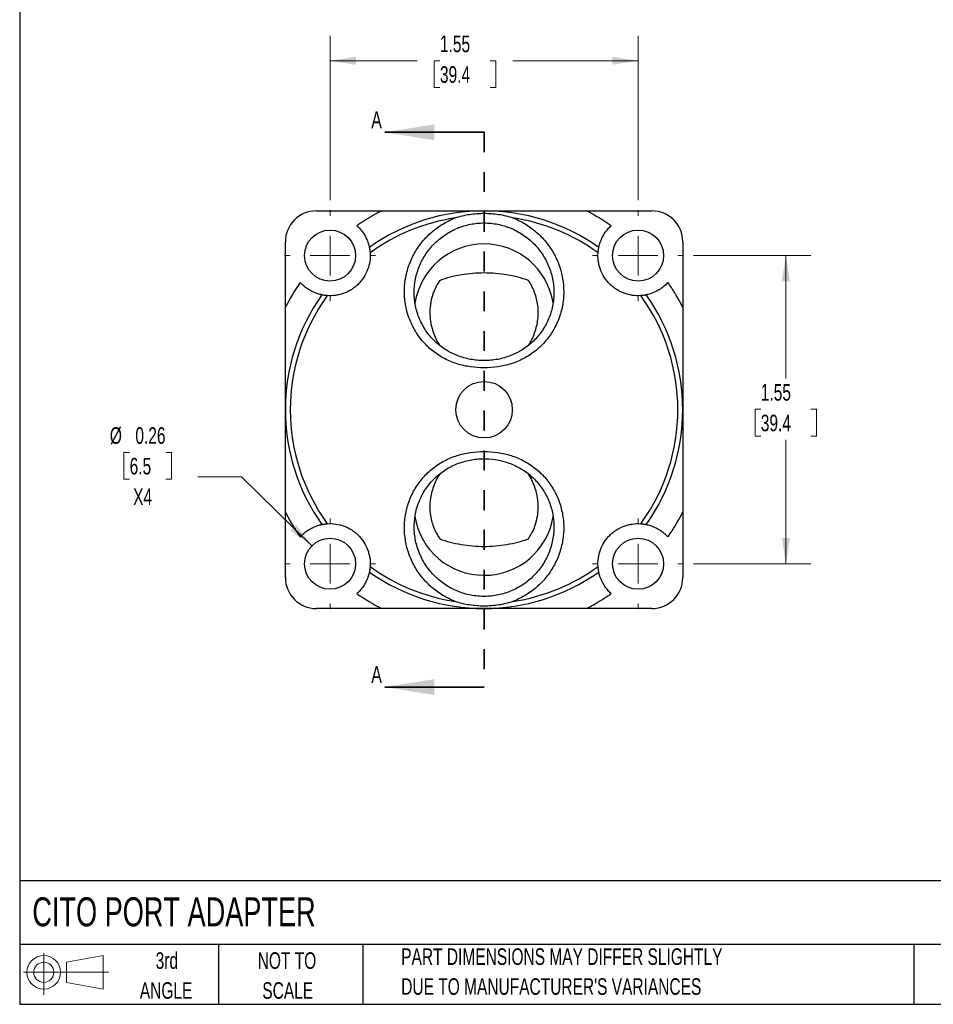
# Model space of a CAD drawing. Header units: inches. Extents: x 0.2 to 10.8, y 0.2 to 8.2.
# Tile 1 of 4: x 0.2 to 4.8, y 0.2 to 5.2. Entities that reach past the tile are written whole.
import ezdxf

# ---------------------------------------------------------------- set-up
doc = ezdxf.new("R2010")
doc.units = ezdxf.units.IN
doc.header["$MEASUREMENT"] = 0
doc.linetypes.add('HIDDEN', pattern=[0.075, 0.05, -0.025])
doc.layers.add('TEXT', color=140, linetype='Continuous', lineweight=25)
doc.styles.add('SLDTEXTSTYLE0', font='TXT', dxfattribs={"width": 0.7})
doc.dimstyles.new('SLDDIMSTYLE0', dxfattribs={"dimtxt": 0.084961, "dimasz": 0.13, "dimexe": 0, "dimexo": 0.0625, "dimgap": 0.02124, "dimtad": 0, "dimtih": 1, "dimtoh": 1, "dimrnd": 1e-09, "dimzin": 12, "dimdsep": 46, "dimtxsty": 'SLDTEXTSTYLE0', "dimsah": 1, "dimcen": 0.09, "dimadec": 0, "dimazin": 3, "dimtfac": 1, "dimtofl": 0, "dimtmove": 0, "dimatfit": 3, "dimfxl": 0, "dimfrac": 2, "dimtolj": 1, "dimtzin": 12, "dimarcsym": 0})
doc.dimstyles.new('SLDDIMSTYLE1', dxfattribs={"dimtxt": 0.084961, "dimasz": 0.13, "dimexe": 0, "dimexo": 0.0625, "dimgap": 0.02124, "dimtad": 0, "dimtih": 1, "dimtoh": 1, "dimrnd": 1e-09, "dimdsep": 46, "dimtxsty": 'SLDTEXTSTYLE0', "dimsah": 1, "dimcen": 0, "dimadec": 0, "dimazin": 2, "dimtfac": 1, "dimtofl": 0, "dimtmove": 0, "dimatfit": 3, "dimfxl": 0, "dimfrac": 2, "dimtolj": 1, "dimtzin": 12, "dimarcsym": 0})

# ---------------------------------------------------------------- blocks, each defined once
blk = doc.blocks.new('Block11')
at = {"color": 7, "linetype": 'Continuous', "lineweight": 18}
for p, q in [((0.1019, 0.2091), (0.1019, 0)), ((0.2157, 0.1641), (0.4006, 0.1981)), ((0.4006, 0.1981), (0.4006, 0.0288)), ((0.2157, 0.0628), (0.2157, 0.1641)), ((0, 0.1135), (0.4281, 0.1135)), ((0.2157, 0.0628), (0.4006, 0.0288))]:
    blk.add_line(p, q, dxfattribs=at)
for radius in [0.0846, 0.0506]:
    blk.add_circle((0.1019, 0.1135), radius, dxfattribs=at)
blk = doc.blocks.new('Block12')
at = {"color": 7, "linetype": 'Continuous'}
blk.add_blockref('Block11', (0, 0), dxfattribs=at)
blk = doc.blocks.new('_D')
at = {"color": 7, "linetype": 'Continuous', "lineweight": 0}
for p, q in [((3.6404, 4.0158), (4.2308, 4.0158)), ((4.1058, 4.0158), (4.1058, 3.3972)), ((3.9796, 3.2432), (3.951, 3.2432)), ((3.951, 3.2432), (3.951, 3.1082)), ((4.232, 3.2432), (4.2606, 3.2432)), ((4.2606, 3.2432), (4.2606, 3.1082)), ((3.951, 3.1082), (3.9796, 3.1082)), ((4.1058, 2.4658), (4.1058, 3.0891)), ((4.2606, 3.1082), (4.232, 3.1082)), ((3.6404, 2.4658), (4.2308, 2.4658))]:
    blk.add_line(p, q, dxfattribs=at)
at = {"color": 7, "linetype": 'Continuous', "lineweight": 18}
for points in [[(4.1058, 4.0158), (4.0858, 3.8858), (4.1258, 3.8858)], [(4.1058, 2.4658), (4.1258, 2.5958), (4.0858, 2.5958)]]:
    blk.add_solid(points, dxfattribs=at)
at = {"color": 7, "linetype": 'Continuous', "lineweight": 18, "char_height": 0.08333, "attachment_point": 1, "style": 'SLDTEXTSTYLE0'}
for s, insert in [('1.55', (3.9796, 3.3696)), ('39.4', (3.9796, 3.2156))]:
    blk.add_mtext(s, dxfattribs=dict(at, insert=insert))
blk = doc.blocks.new('_D_1')
at = {"color": 7, "linetype": 'Continuous', "lineweight": 0}
for p, q in [((1.8119, 4.2943), (1.8119, 5.1208)), ((3.3619, 4.2943), (3.3619, 5.1208)), ((1.8119, 4.9958), (2.2498, 4.9958)), ((2.3649, 4.9958), (2.3364, 4.9958)), ((2.3364, 4.9958), (2.3364, 4.8608)), ((2.6174, 4.9958), (2.6459, 4.9958)), ((2.6459, 4.9958), (2.6459, 4.8608)), ((3.3619, 4.9958), (2.7325, 4.9958)), ((2.3364, 4.8608), (2.3649, 4.8608)), ((2.6459, 4.8608), (2.6174, 4.8608))]:
    blk.add_line(p, q, dxfattribs=at)
at = {"color": 7, "linetype": 'Continuous', "lineweight": 18}
for points in [[(1.8119, 4.9958), (1.9419, 4.9758), (1.9419, 5.0158)], [(3.3619, 4.9958), (3.2319, 5.0158), (3.2319, 4.9758)]]:
    blk.add_solid(points, dxfattribs=at)
at = {"color": 7, "linetype": 'Continuous', "lineweight": 18, "char_height": 0.08333, "attachment_point": 1, "style": 'SLDTEXTSTYLE0'}
for s, insert in [('1.55', (2.3649, 5.1223)), ('39.4', (2.3649, 4.9682))]:
    blk.add_mtext(s, dxfattribs=dict(at, insert=insert))
blk = doc.blocks.new('_D_2')
at = {"color": 7, "linetype": 'Continuous', "lineweight": 0}
for p, q in [((0.8034, 3.026), (0.7749, 3.026)), ((0.7749, 3.026), (0.7749, 2.891)), ((0.9852, 3.026), (1.0137, 3.026)), ((1.0137, 3.026), (1.0137, 2.891)), ((0.7749, 2.891), (0.8034, 2.891)), ((1.0137, 2.891), (0.9852, 2.891)), ((1.3659, 2.9026), (1.1472, 2.9026)), ((1.7202, 2.5557), (1.3659, 2.9026))]:
    blk.add_line(p, q, dxfattribs=at)
at = {"color": 7, "linetype": 'Continuous', "lineweight": 18}
blk.add_solid([(1.7202, 2.5557), (1.6413, 2.6609), (1.6133, 2.6324)], dxfattribs=at)
at = {"color": 7, "linetype": 'Continuous', "lineweight": 18, "char_height": 0.08333, "attachment_point": 1, "style": 'SLDTEXTSTYLE0'}
for s, insert in [('%%c', (0.7039, 3.1525)), ('0.26', (0.8322, 3.1525)), ('6.5', (0.8034, 2.9984)), ('X4', (0.8209, 2.8444))]:
    blk.add_mtext(s, dxfattribs=dict(at, insert=insert))
blk = doc.blocks.new('SW_CENTERMARKSYMBOL_0')
at = {"color": 0, "linetype": 'Continuous', "lineweight": 18}
for p, q in [((0, 0.2), (0, 0.2285)), ((0, 0), (0, 0.1)), ((-0.2, 0), (-0.2285, 0)), ((0, 0), (-0.1, 0)), ((0, 0), (0.1, 0)), ((0, 0), (0, -0.1)), ((0.2, 0), (0.2285, 0)), ((0, -0.2), (0, -0.2285))]:
    blk.add_line(p, q, dxfattribs=at)
blk = doc.blocks.new('SW_CENTERMARKSYMBOL_1')
at = {"color": 0, "linetype": 'Continuous', "lineweight": 18}
for p, q in [((0, 0.2), (0, 0.2285)), ((0, 0), (0, 0.1)), ((-0.2, 0), (-0.2285, 0)), ((0, 0), (-0.1, 0)), ((0, 0), (0.1, 0)), ((0, 0), (0, -0.1)), ((0.2, 0), (0.2285, 0)), ((0, -0.2), (0, -0.2285))]:
    blk.add_line(p, q, dxfattribs=at)
blk = doc.blocks.new('SW_CENTERMARKSYMBOL_2')
at = {"color": 0, "linetype": 'Continuous', "lineweight": 18}
for p, q in [((0, 0.2), (0, 0.2285)), ((0, 0), (0, 0.1)), ((-0.2, 0), (-0.2285, 0)), ((0, 0), (-0.1, 0)), ((0, 0), (0.1, 0)), ((0, 0), (0, -0.1)), ((0.2, 0), (0.2285, 0)), ((0, -0.2), (0, -0.2285))]:
    blk.add_line(p, q, dxfattribs=at)
blk = doc.blocks.new('SW_CENTERMARKSYMBOL_3')
at = {"color": 0, "linetype": 'Continuous', "lineweight": 18}
for p, q in [((0, 0.2), (0, 0.2285)), ((0, 0), (0, 0.1)), ((-0.2, 0), (-0.2285, 0)), ((0, 0), (-0.1, 0)), ((0, 0), (0.1, 0)), ((0, 0), (0, -0.1)), ((0.2, 0), (0.2285, 0)), ((0, -0.2), (0, -0.2285))]:
    blk.add_line(p, q, dxfattribs=at)

msp = doc.modelspace()

# ---------------------------------------------------------------- linework, layer by layer
at = {"color": 7, "linetype": 'Continuous', "lineweight": 35}
for p, q in [((2.58695, 4.63594), (2.08695, 4.63594)), ((2.58695, 1.8456), (2.08695, 1.8456))]:
    msp.add_line(p, q, dxfattribs=at)
at = {"color": 7, "linetype": 'HIDDEN', "lineweight": 35}
msp.add_line((2.58695, 4.63594), (2.58695, 1.8456), dxfattribs=at)
for p, q in [((1.74295, 4.24077), (2.07156, 4.24077)), ((3.10234, 4.24077), (3.43095, 4.24077)), ((1.58695, 3.75616), (1.58695, 4.08477)), ((3.58695, 4.08477), (3.58695, 3.75616)), ((1.58695, 2.39677), (1.58695, 2.72538)), ((3.58695, 2.72538), (3.58695, 2.39677)), ((2.07156, 2.24077), (1.74295, 2.24077)), ((3.43095, 2.24077), (3.10234, 2.24077))]:
    msp.add_line(p, q)
for centre, radius in [((1.81195, 4.01577), 0.1285), ((3.36195, 4.01577), 0.1285), ((2.58695, 3.24077), 0.142), ((1.81195, 2.46577), 0.1285), ((3.36195, 2.46577), 0.1285)]:
    msp.add_circle(centre, radius)
for centre, radius, start, end in [((1.74295, 4.08477), 0.156, 90, 180), ((2.58695, 3.24077), 1, 54.73818, 125.26182), ((3.43095, 4.08477), 0.156, 0, 90), ((2.58695, 3.24077), 0.97521, 98.55095, 126.01863), ((2.58695, 3.24077), 0.97521, 53.98137, 81.44905), ((2.58696, 3.72222), 0.35216, 9.20923, 171.06805), ((2.58695, 3.24077), 1, 144.73818, 215.26182), ((2.58695, 3.24077), 0.97521, 143.98137, 216.01863), ((2.58695, 3.24077), 0.97521, 323.98137, 36.01863), ((2.58695, 3.24077), 1, 324.73818, 35.26182), ((2.58476, 2.75773), 0.34974, 188.64742, 270.35915), ((2.58913, 2.75776), 0.34977, 269.64261, 351.00763), ((2.58695, 3.24077), 0.97521, 233.98137, 261.44905), ((2.58695, 3.24077), 0.97521, 278.55095, 306.01863), ((1.74295, 2.39677), 0.156, 180, 270), ((2.58695, 3.24077), 1, 234.73818, 305.26182), ((3.43095, 2.39677), 0.156, 270, 0)]:
    msp.add_arc(centre, radius, start, end)
for points, knots in [([(2.07156, 4.24077), (2.06542, 4.23756), (2.05314, 4.23115), (2.03495, 4.22111), (2.01695, 4.21076), (1.99915, 4.20008), (1.98155, 4.18906), (1.96413, 4.17774), (1.9527, 4.16992), (1.94698, 4.16601)], [0, 0, 0, 0, 0.14297903, 0.2858362, 0.4286202, 0.5713798, 0.7141638, 0.85702097, 1, 1, 1, 1]), ([(2.07156, 4.24077), (2.07657, 4.24077), (2.08671, 4.24077), (2.10206, 4.24077), (2.11773, 4.24077), (2.13372, 4.24077), (2.15001, 4.24077), (2.16663, 4.24077), (2.18355, 4.24077), (2.21622, 4.24077), (2.26627, 4.24077), (2.3308, 4.24077), (2.39711, 4.24077), (2.46149, 4.24077), (2.52555, 4.24077), (2.56671, 4.24077), (2.58695, 4.24077)], [0, 0, 0, 0, 0.02822154, 0.05704964, 0.08649953, 0.11658553, 0.14732105, 0.17871866, 0.21079017, 0.24354665, 0.36494526, 0.49800538, 0.61826132, 0.75415611, 0.87911873, 1, 1, 1, 1]), ([(2.44195, 4.20513), (2.45352, 4.20961), (2.46534, 4.21314), (2.4893, 4.21902), (2.5015, 4.22136), (2.53805, 4.22683), (2.56246, 4.22851), (2.61133, 4.22855), (2.63581, 4.22687), (2.67252, 4.22133), (2.68463, 4.21899), (2.70854, 4.2131), (2.72036, 4.20957), (2.73194, 4.20512)], [0, 0, 0, 0, 0.125, 0.125, 0.25, 0.25, 0.5, 0.5, 0.75, 0.75, 0.875, 0.875, 1, 1, 1, 1]), ([(2.58695, 4.24077), (2.60719, 4.24077), (2.64835, 4.24077), (2.71241, 4.24077), (2.77678, 4.24077), (2.84308, 4.24077), (2.90762, 4.24077), (2.96104, 4.24077), (3.00034, 4.24077), (3.02697, 4.24077), (3.05281, 4.24077), (3.07784, 4.24077), (3.09426, 4.24077), (3.10234, 4.24077)], [0, 0, 0, 0, 0.1208821, 0.2458455, 0.3817026, 0.501998, 0.6350195, 0.7564584, 0.8085282, 0.8588665, 0.9075214, 0.9545463, 1, 1, 1, 1]), ([(1.94698, 4.16601), (1.95317, 4.16044), (1.9589, 4.1546), (1.9695, 4.14244), (1.97441, 4.13606), (1.98727, 4.11724), (1.99369, 4.10472), (2.00051, 4.08846), (2.00236, 4.08337), (2.0053, 4.07444), (2.00641, 4.07055), (2.00812, 4.06407), (2.0087, 4.06155), (2.00946, 4.05817), (2.00964, 4.05729), (2.00964, 4.05729)], [0, 0, 0, 0, 0.125, 0.125, 0.25, 0.25, 0.5, 0.5, 0.625, 0.625, 0.75, 0.75, 0.875, 0.875, 1, 1, 1, 1]), ([(2.73194, 4.20512), (2.75365, 4.19677), (2.7743, 4.18664), (2.81357, 4.16302), (2.83228, 4.14951), (2.86737, 4.11928), (2.88337, 4.10287), (2.90508, 4.07634), (2.91193, 4.06717), (2.92489, 4.04822), (2.93102, 4.03838), (2.94803, 4.00829), (2.95752, 3.98754), (2.96894, 3.95534), (2.97227, 3.94443), (2.97801, 3.92225), (2.98042, 3.91094), (2.98612, 3.877), (2.98796, 3.85434), (2.98772, 3.82028), (2.98713, 3.80891), (2.98491, 3.78616), (2.98328, 3.77474), (2.97695, 3.74106), (2.97085, 3.71923), (2.95886, 3.68743), (2.95438, 3.67699), (2.9444, 3.65645), (2.93889, 3.64634), (2.92124, 3.61711), (2.90787, 3.59886), (2.88545, 3.57332), (2.87758, 3.56512), (2.86099, 3.54938), (2.85229, 3.54189), (2.82545, 3.52086), (2.80644, 3.50858), (2.76626, 3.48729), (2.74489, 3.47828), (2.70136, 3.46446), (2.67909, 3.45947), (2.63359, 3.45281), (2.6103, 3.4512), (2.56378, 3.45119), (2.54083, 3.45275), (2.49555, 3.45929), (2.47323, 3.46427), (2.42924, 3.47822), (2.40821, 3.48694), (2.3682, 3.50803), (2.34918, 3.52036), (2.31311, 3.54862), (2.29653, 3.56418), (2.26657, 3.59802), (2.25311, 3.6164), (2.22944, 3.65559), (2.21948, 3.67597), (2.20733, 3.7077), (2.20375, 3.71847), (2.19757, 3.74042), (2.19495, 3.75165), (2.18862, 3.7854), (2.1864, 3.80802), (2.18601, 3.84213), (2.18637, 3.85353), (2.18815, 3.8764), (2.18957, 3.88789), (2.19528, 3.9218), (2.20101, 3.94387), (2.21238, 3.97619), (2.21664, 3.98683), (2.22615, 4.00783), (2.2314, 4.01818), (2.24835, 4.04818), (2.26128, 4.06703), (2.28303, 4.09365), (2.29068, 4.10224), (2.3068, 4.11885), (2.31524, 4.12682), (2.34136, 4.14938), (2.35994, 4.16277), (2.39933, 4.18643), (2.42026, 4.19673), (2.44195, 4.20513)], [0, 0, 0, 0, 0.03125, 0.03125, 0.0625, 0.0625, 0.09375, 0.09375, 0.109375, 0.109375, 0.125, 0.125, 0.15625, 0.15625, 0.171875, 0.171875, 0.1875, 0.1875, 0.21875, 0.21875, 0.234375, 0.234375, 0.25, 0.25, 0.28125, 0.28125, 0.296875, 0.296875, 0.3125, 0.3125, 0.34375, 0.34375, 0.359375, 0.359375, 0.375, 0.375, 0.40625, 0.40625, 0.4375, 0.4375, 0.46875, 0.46875, 0.5, 0.5, 0.53125, 0.53125, 0.5625, 0.5625, 0.59375, 0.59375, 0.625, 0.625, 0.65625, 0.65625, 0.6875, 0.6875, 0.71875, 0.71875, 0.734375, 0.734375, 0.75, 0.75, 0.78125, 0.78125, 0.796875, 0.796875, 0.8125, 0.8125, 0.84375, 0.84375, 0.859375, 0.859375, 0.875, 0.875, 0.90625, 0.90625, 0.921875, 0.921875, 0.9375, 0.9375, 0.96875, 0.96875, 1, 1, 1, 1]), ([(2.58695, 3.4877), (2.6102, 3.4877), (2.63306, 3.48979), (2.67808, 3.4981), (2.7004, 3.50443), (2.74267, 3.521), (2.76282, 3.53124), (2.79152, 3.5496), (2.80087, 3.55626), (2.81866, 3.57033), (2.82715, 3.57777), (2.85142, 3.60129), (2.86605, 3.61858), (2.89188, 3.65627), (2.9027, 3.67611), (2.9159, 3.70733), (2.91979, 3.71799), (2.92653, 3.73978), (2.92938, 3.75092), (2.93392, 3.7734), (2.93563, 3.78476), (2.93788, 3.80742), (2.93845, 3.81876), (2.93845, 3.84144), (2.9379, 3.85278), (2.93566, 3.87547), (2.93397, 3.88687), (2.92721, 3.92065), (2.92055, 3.94242), (2.90743, 3.97401), (2.90253, 3.98435), (2.89165, 4.00467), (2.88569, 4.01457), (2.86656, 4.0431), (2.85207, 4.06073), (2.81958, 4.09321), (2.80146, 4.10809), (2.76305, 4.13369), (2.74284, 4.14445), (2.70048, 4.16201), (2.67808, 4.16881), (2.63301, 4.17775), (2.61022, 4.18), (2.57564, 4.18003), (2.56399, 4.17947), (2.54102, 4.17721), (2.52967, 4.17553), (2.49596, 4.16883), (2.47397, 4.1622), (2.43107, 4.14449), (2.41073, 4.13363), (2.38189, 4.11437), (2.37256, 4.10745), (2.3548, 4.09288), (2.34632, 4.0852), (2.33016, 4.06907), (2.32247, 4.06062), (2.3079, 4.04292), (2.30098, 4.03363), (2.28174, 4.00491), (2.27097, 3.98479), (2.25783, 3.95324), (2.25395, 3.94248), (2.24723, 3.92049), (2.24442, 3.90931), (2.23771, 3.87575), (2.23546, 3.85316), (2.23545, 3.81897), (2.23601, 3.80745), (2.23828, 3.78471), (2.23997, 3.77348), (2.24668, 3.74019), (2.25331, 3.71853), (2.27106, 3.67637), (2.28194, 3.65646), (2.30102, 3.62851), (2.30785, 3.61951), (2.32246, 3.60214), (2.33028, 3.59374), (2.35471, 3.57005), (2.37238, 3.55605), (2.41046, 3.53157), (2.43099, 3.52109), (2.47353, 3.50442), (2.49582, 3.4981), (2.54084, 3.48979), (2.5637, 3.4877), (2.58695, 3.4877)], [0, 0, 0, 0, 0.03125, 0.03125, 0.0625, 0.0625, 0.09375, 0.09375, 0.109375, 0.109375, 0.125, 0.125, 0.15625, 0.15625, 0.1875, 0.1875, 0.203125, 0.203125, 0.21875, 0.21875, 0.234375, 0.234375, 0.25, 0.25, 0.265625, 0.265625, 0.28125, 0.28125, 0.3125, 0.3125, 0.328125, 0.328125, 0.34375, 0.34375, 0.375, 0.375, 0.40625, 0.40625, 0.4375, 0.4375, 0.46875, 0.46875, 0.5, 0.5, 0.515625, 0.515625, 0.53125, 0.53125, 0.5625, 0.5625, 0.59375, 0.59375, 0.609375, 0.609375, 0.625, 0.625, 0.640625, 0.640625, 0.65625, 0.65625, 0.6875, 0.6875, 0.703125, 0.703125, 0.71875, 0.71875, 0.75, 0.75, 0.765625, 0.765625, 0.78125, 0.78125, 0.8125, 0.8125, 0.84375, 0.84375, 0.859375, 0.859375, 0.875, 0.875, 0.90625, 0.90625, 0.9375, 0.9375, 0.96875, 0.96875, 1, 1, 1, 1]), ([(3.16426, 4.05729), (3.16426, 4.05729), (3.16444, 4.05817), (3.1652, 4.06156), (3.16579, 4.06411), (3.1675, 4.07057), (3.16861, 4.07447), (3.17156, 4.08344), (3.17341, 4.08851), (3.17794, 4.09932), (3.18064, 4.10509), (3.18718, 4.11729), (3.19091, 4.12351), (3.19944, 4.13599), (3.20431, 4.14234), (3.21497, 4.15458), (3.22072, 4.16044), (3.22692, 4.16601)], [0, 0, 0, 0, 0.125, 0.125, 0.25, 0.25, 0.375, 0.375, 0.5, 0.5, 0.625, 0.625, 0.75, 0.75, 0.875, 0.875, 1, 1, 1, 1]), ([(2.01348, 4.02954), (2.01446, 4.01517), (2.01391, 4.00093), (2.00982, 3.97269), (2.0062, 3.95854), (1.99616, 3.93166), (1.98976, 3.91884), (1.97803, 3.90056), (1.97376, 3.89464), (1.96472, 3.88341), (1.95512, 3.87272), (1.94442, 3.8631), (1.93316, 3.85401), (1.92723, 3.84974), (1.90902, 3.83804), (1.89621, 3.83162), (1.87597, 3.82405), (1.86903, 3.82187), (1.8551, 3.8183), (1.84809, 3.8169), (1.82692, 3.81382), (1.81255, 3.81326), (1.79818, 3.81424)], [0, 0, 0, 0, 0.125, 0.125, 0.25, 0.25, 0.375, 0.375, 0.4375, 0.4375, 0.5, 0.5625, 0.5625, 0.625, 0.625, 0.75, 0.75, 0.8125, 0.8125, 0.875, 0.875, 1, 1, 1, 1]), ([(2.00964, 4.05729), (2.00964, 4.05729), (2.0098, 4.05655), (2.01036, 4.05371), (2.01076, 4.05162), (2.01205, 4.04393), (2.01298, 4.0369), (2.01348, 4.02954)], [0, 0, 0, 0, 0.25, 0.25, 0.5, 0.5, 1, 1, 1, 1]), ([(3.37572, 3.81424), (3.36135, 3.81326), (3.34711, 3.81381), (3.31887, 3.8179), (3.30472, 3.82152), (3.27784, 3.83155), (3.26502, 3.83795), (3.24674, 3.84968), (3.24082, 3.85395), (3.22959, 3.863), (3.2189, 3.8726), (3.20928, 3.8833), (3.20019, 3.89456), (3.19592, 3.90049), (3.18422, 3.9187), (3.1778, 3.93151), (3.17023, 3.95175), (3.16805, 3.95869), (3.16448, 3.97262), (3.16308, 3.97963), (3.16, 4.0008), (3.15944, 4.01517), (3.16042, 4.02954)], [0, 0, 0, 0, 0.125, 0.125, 0.25, 0.25, 0.375, 0.375, 0.4375, 0.4375, 0.5, 0.5625, 0.5625, 0.625, 0.625, 0.75, 0.75, 0.8125, 0.8125, 0.875, 0.875, 1, 1, 1, 1]), ([(3.16042, 4.02954), (3.16067, 4.03323), (3.16101, 4.03675), (3.16182, 4.04343), (3.16228, 4.04645), (3.16357, 4.05418), (3.16426, 4.05729), (3.16426, 4.05729)], [0, 0, 0, 0, 0.25, 0.25, 0.5, 0.5, 1, 1, 1, 1]), ([(2.81002, 3.89107), (2.77537, 3.90296), (2.73953, 3.9122), (2.68345, 3.92173), (2.66422, 3.92419), (2.62572, 3.92745), (2.60644, 3.92826), (2.56785, 3.92827), (2.54853, 3.92747), (2.50983, 3.92421), (2.49073, 3.92177), (2.45337, 3.91543), (2.43504, 3.91153), (2.39898, 3.90234), (2.38122, 3.89702), (2.36388, 3.89107)], [0, 0, 0, 0, 0.25, 0.25, 0.375, 0.375, 0.5, 0.5, 0.625, 0.625, 0.75, 0.75, 0.875, 0.875, 1, 1, 1, 1]), ([(1.77043, 3.81808), (1.77043, 3.81808), (1.76955, 3.81826), (1.76616, 3.81902), (1.76361, 3.81961), (1.75715, 3.82132), (1.75325, 3.82243), (1.74428, 3.82538), (1.73921, 3.82723), (1.7284, 3.83176), (1.72263, 3.83446), (1.71043, 3.841), (1.70421, 3.84473), (1.69173, 3.85326), (1.68538, 3.85813), (1.67314, 3.86879), (1.66728, 3.87454), (1.66171, 3.88074)], [0, 0, 0, 0, 0.125, 0.125, 0.25, 0.25, 0.375, 0.375, 0.5, 0.5, 0.625, 0.625, 0.75, 0.75, 0.875, 0.875, 1, 1, 1, 1]), ([(2.36388, 3.89107), (2.35553, 3.87741), (2.33884, 3.85008), (2.32293, 3.80459), (2.31437, 3.75737), (2.31364, 3.70879), (2.32089, 3.66012), (2.33688, 3.61269), (2.35186, 3.58018), (2.36332, 3.56518), (2.36442, 3.56373)], [0, 0, 0, 0, 0.1373884, 0.274801, 0.4125365, 0.5502934, 0.6932294, 0.8361862, 0.9842195, 1, 1, 1, 1]), ([(2.8094, 3.56374), (2.81284, 3.56884), (2.82279, 3.58362), (2.83556, 3.61026), (2.8477, 3.64305), (2.85571, 3.67718), (2.85979, 3.71202), (2.85977, 3.74678), (2.8556, 3.78094), (2.84762, 3.81408), (2.83669, 3.84352), (2.82406, 3.86926), (2.8147, 3.8838), (2.81002, 3.89107)], [0, 0, 0, 0, 0.0533559, 0.1544459, 0.2552082, 0.3560902, 0.457307, 0.5581695, 0.6558369, 0.7538317, 0.8514788, 0.9257405, 1, 1, 1, 1]), ([(3.51219, 3.88074), (3.50662, 3.87455), (3.50078, 3.86882), (3.48862, 3.85822), (3.48224, 3.85331), (3.46342, 3.84045), (3.4509, 3.83403), (3.43464, 3.82721), (3.42955, 3.82536), (3.42062, 3.82242), (3.41673, 3.82131), (3.41025, 3.8196), (3.40773, 3.81902), (3.40435, 3.81826), (3.40347, 3.81808), (3.40347, 3.81808)], [0, 0, 0, 0, 0.125, 0.125, 0.25, 0.25, 0.5, 0.5, 0.625, 0.625, 0.75, 0.75, 0.875, 0.875, 1, 1, 1, 1]), ([(3.58695, 3.75616), (3.58374, 3.7623), (3.57733, 3.77458), (3.56729, 3.79277), (3.55694, 3.81077), (3.54626, 3.82857), (3.53524, 3.84617), (3.52392, 3.86358), (3.5161, 3.87502), (3.51219, 3.88074)], [0, 0, 0, 0, 0.142979, 0.2858362, 0.4286202, 0.5713798, 0.7141638, 0.857021, 1, 1, 1, 1]), ([(1.79818, 3.81424), (1.79449, 3.81449), (1.79097, 3.81483), (1.78429, 3.81564), (1.78127, 3.8161), (1.77354, 3.81739), (1.77043, 3.81808), (1.77043, 3.81808)], [0, 0, 0, 0, 0.25, 0.25, 0.5, 0.5, 1, 1, 1, 1]), ([(3.40347, 3.81808), (3.40347, 3.81808), (3.40273, 3.81792), (3.39989, 3.81736), (3.3978, 3.81696), (3.39011, 3.81567), (3.38308, 3.81474), (3.37572, 3.81424)], [0, 0, 0, 0, 0.25, 0.25, 0.5, 0.5, 1, 1, 1, 1]), ([(1.58695, 3.24077), (1.58695, 3.26101), (1.58695, 3.30216), (1.58695, 3.36622), (1.58695, 3.4306), (1.58695, 3.4969), (1.58695, 3.56144), (1.58695, 3.61485), (1.58695, 3.65416), (1.58695, 3.68079), (1.58695, 3.70662), (1.58695, 3.73166), (1.58695, 3.74808), (1.58695, 3.75616)], [0, 0, 0, 0, 0.12088208, 0.24584553, 0.38170262, 0.50199797, 0.63501955, 0.75645839, 0.80852818, 0.8588665, 0.90752144, 0.95454627, 1, 1, 1, 1]), ([(3.58695, 3.75616), (3.58695, 3.75114), (3.58695, 3.74101), (3.58695, 3.72566), (3.58695, 3.70999), (3.58695, 3.694), (3.58695, 3.67771), (3.58695, 3.66109), (3.58695, 3.64417), (3.58695, 3.6115), (3.58695, 3.56145), (3.58695, 3.49692), (3.58695, 3.43061), (3.58695, 3.36623), (3.58695, 3.30216), (3.58695, 3.26101), (3.58695, 3.24077)], [0, 0, 0, 0, 0.0282215, 0.0570496, 0.0864995, 0.1165855, 0.147321, 0.1787187, 0.2107902, 0.2435467, 0.3649453, 0.4980054, 0.6182613, 0.7541561, 0.8791187, 1, 1, 1, 1]), ([(1.58695, 2.72538), (1.58695, 2.73039), (1.58695, 2.74053), (1.58695, 2.75588), (1.58695, 2.77155), (1.58695, 2.78754), (1.58695, 2.80383), (1.58695, 2.82045), (1.58695, 2.83737), (1.58695, 2.87004), (1.58695, 2.92009), (1.58695, 2.98462), (1.58695, 3.05093), (1.58695, 3.11531), (1.58695, 3.17937), (1.58695, 3.22053), (1.58695, 3.24077)], [0, 0, 0, 0, 0.02822154, 0.05704963, 0.08649953, 0.11658553, 0.14732105, 0.17871866, 0.21079017, 0.24354665, 0.36494526, 0.49800538, 0.61826132, 0.75415611, 0.87911873, 1, 1, 1, 1]), ([(3.58695, 3.24077), (3.58695, 3.22053), (3.58695, 3.17937), (3.58695, 3.11531), (3.58695, 3.05094), (3.58695, 2.98464), (3.58695, 2.92009), (3.58695, 2.86668), (3.58695, 2.82738), (3.58695, 2.80075), (3.58695, 2.77491), (3.58695, 2.74988), (3.58695, 2.73345), (3.58695, 2.72538)], [0, 0, 0, 0, 0.12088208, 0.24584553, 0.38170262, 0.50199797, 0.63501955, 0.75645839, 0.80852818, 0.8588665, 0.90752144, 0.95454627, 1, 1, 1, 1]), ([(2.44195, 2.27641), (2.42026, 2.28478), (2.3996, 2.29488), (2.36034, 2.31849), (2.34165, 2.33201), (2.30656, 2.36226), (2.29054, 2.37865), (2.26883, 2.40517), (2.26197, 2.41433), (2.24903, 2.43327), (2.2429, 2.44311), (2.2259, 2.47323), (2.2164, 2.494), (2.20495, 2.52619), (2.20161, 2.5371), (2.19588, 2.55926), (2.19348, 2.57058), (2.18778, 2.60454), (2.18596, 2.62723), (2.18619, 2.66129), (2.18677, 2.67266), (2.18898, 2.6954), (2.19061, 2.70683), (2.19696, 2.74053), (2.20308, 2.76237), (2.21509, 2.79417), (2.21956, 2.80461), (2.22952, 2.82515), (2.23502, 2.83527), (2.2527, 2.86452), (2.2661, 2.88275), (2.28853, 2.90827), (2.2964, 2.91647), (2.31298, 2.9322), (2.32167, 2.93972), (2.34851, 2.96076), (2.36754, 2.97302), (2.40773, 2.99425), (2.42909, 3.00326), (2.47262, 3.01713), (2.4949, 3.02212), (2.54038, 3.02876), (2.5637, 3.03036), (2.60972, 3.03034), (2.63262, 3.0288), (2.66676, 3.02384), (2.67816, 3.02174), (2.70064, 3.01667), (2.7117, 3.0137), (2.74426, 3.00347), (2.76517, 2.99482), (2.80537, 2.97365), (2.8248, 2.96109), (2.86053, 2.93318), (2.87703, 2.91774), (2.89961, 2.89221), (2.90681, 2.88327), (2.92034, 2.86484), (2.92666, 2.85539), (2.94428, 2.82631), (2.95429, 2.80599), (2.96651, 2.77401), (2.97013, 2.76305), (2.97631, 2.74105), (2.9789, 2.72997), (2.98523, 2.6965), (2.98753, 2.67387), (2.98792, 2.63944), (2.98752, 2.62789), (2.98572, 2.60508), (2.98431, 2.59377), (2.97867, 2.56008), (2.97301, 2.53796), (2.96154, 2.50531), (2.95723, 2.49458), (2.94775, 2.47371), (2.94256, 2.46353), (2.92572, 2.43371), (2.91282, 2.41477), (2.88354, 2.37887), (2.8675, 2.36237), (2.83286, 2.33246), (2.81424, 2.31896), (2.77444, 2.29499), (2.75366, 2.28477), (2.73195, 2.2764)], [0, 0, 0, 0, 0.03125, 0.03125, 0.0625, 0.0625, 0.09375, 0.09375, 0.109375, 0.109375, 0.125, 0.125, 0.15625, 0.15625, 0.171875, 0.171875, 0.1875, 0.1875, 0.21875, 0.21875, 0.234375, 0.234375, 0.25, 0.25, 0.28125, 0.28125, 0.296875, 0.296875, 0.3125, 0.3125, 0.34375, 0.34375, 0.359375, 0.359375, 0.375, 0.375, 0.40625, 0.40625, 0.4375, 0.4375, 0.46875, 0.46875, 0.5, 0.5, 0.53125, 0.53125, 0.546875, 0.546875, 0.5625, 0.5625, 0.59375, 0.59375, 0.625, 0.625, 0.65625, 0.65625, 0.671875, 0.671875, 0.6875, 0.6875, 0.71875, 0.71875, 0.734375, 0.734375, 0.75, 0.75, 0.78125, 0.78125, 0.796875, 0.796875, 0.8125, 0.8125, 0.84375, 0.84375, 0.859375, 0.859375, 0.875, 0.875, 0.90625, 0.90625, 0.9375, 0.9375, 0.96875, 0.96875, 1, 1, 1, 1]), ([(2.79147, 2.36701), (2.81034, 2.38048), (2.82757, 2.39557), (2.85106, 2.42051), (2.8585, 2.42921), (2.87255, 2.4474), (2.87919, 2.45693), (2.89745, 2.48611), (2.90758, 2.50652), (2.92382, 2.54919), (2.92991, 2.57162), (2.93744, 2.6165), (2.93899, 2.63916), (2.93793, 2.67345), (2.937, 2.68493), (2.93402, 2.70749), (2.93199, 2.71864), (2.92683, 2.74066), (2.9237, 2.75153), (2.91636, 2.77301), (2.91211, 2.78366), (2.89783, 2.81475), (2.88638, 2.83421), (2.86642, 2.86156), (2.85929, 2.87037), (2.84407, 2.88734), (2.83602, 2.89544), (2.81093, 2.91827), (2.79284, 2.9317), (2.76364, 2.94921), (2.75351, 2.95462), (2.73284, 2.96438), (2.72229, 2.96873), (2.70075, 2.97642), (2.68971, 2.97976), (2.66747, 2.98537), (2.65626, 2.98764), (2.62242, 2.99289), (2.59954, 2.99434), (2.55309, 2.99305), (2.53025, 2.99032), (2.49661, 2.98309), (2.48544, 2.98013), (2.4636, 2.97321), (2.45293, 2.96924), (2.42169, 2.95589), (2.40186, 2.94505), (2.37363, 2.92572), (2.36455, 2.91881), (2.34726, 2.90423), (2.33902, 2.89653), (2.32333, 2.88035), (2.31588, 2.87186), (2.30181, 2.8541), (2.29514, 2.84476), (2.27676, 2.81601), (2.26657, 2.79586), (2.25025, 2.75361), (2.24411, 2.73132), (2.2365, 2.68657), (2.23492, 2.66395), (2.23594, 2.62966), (2.23686, 2.61814), (2.2398, 2.59547), (2.24182, 2.58427), (2.24952, 2.55105), (2.25683, 2.52932), (2.27581, 2.48729), (2.28722, 2.46751), (2.30712, 2.43964), (2.31422, 2.43065), (2.32938, 2.41329), (2.33745, 2.40492), (2.35426, 2.38912), (2.36304, 2.38164), (2.38136, 2.36754), (2.39091, 2.36092), (2.42019, 2.34267), (2.4407, 2.33251), (2.47294, 2.32029), (2.48399, 2.31671), (2.50635, 2.31067), (2.51762, 2.30822), (2.54031, 2.30443), (2.55174, 2.30309), (2.57475, 2.30154), (2.5864, 2.30133), (2.62107, 2.30241), (2.6438, 2.30537), (2.68851, 2.3157), (2.71067, 2.32318), (2.75264, 2.34209), (2.77259, 2.35353), (2.79147, 2.36701)], [0, 0, 0, 0, 0.03125, 0.03125, 0.046875, 0.046875, 0.0625, 0.0625, 0.09375, 0.09375, 0.125, 0.125, 0.15625, 0.15625, 0.171875, 0.171875, 0.1875, 0.1875, 0.203125, 0.203125, 0.21875, 0.21875, 0.25, 0.25, 0.265625, 0.265625, 0.28125, 0.28125, 0.3125, 0.3125, 0.328125, 0.328125, 0.34375, 0.34375, 0.359375, 0.359375, 0.375, 0.375, 0.40625, 0.40625, 0.4375, 0.4375, 0.453125, 0.453125, 0.46875, 0.46875, 0.5, 0.5, 0.515625, 0.515625, 0.53125, 0.53125, 0.546875, 0.546875, 0.5625, 0.5625, 0.59375, 0.59375, 0.625, 0.625, 0.65625, 0.65625, 0.671875, 0.671875, 0.6875, 0.6875, 0.71875, 0.71875, 0.75, 0.75, 0.765625, 0.765625, 0.78125, 0.78125, 0.796875, 0.796875, 0.8125, 0.8125, 0.84375, 0.84375, 0.859375, 0.859375, 0.875, 0.875, 0.890625, 0.890625, 0.90625, 0.90625, 0.9375, 0.9375, 0.96875, 0.96875, 1, 1, 1, 1]), ([(2.36451, 2.9178), (2.36107, 2.9127), (2.35111, 2.89793), (2.33834, 2.87128), (2.3262, 2.83849), (2.31819, 2.80436), (2.31411, 2.76952), (2.31413, 2.73476), (2.3183, 2.7006), (2.32628, 2.66746), (2.33721, 2.63802), (2.34984, 2.61228), (2.3592, 2.59774), (2.36388, 2.59047)], [0, 0, 0, 0, 0.0533793, 0.1544667, 0.2552265, 0.3561061, 0.4573204, 0.5581804, 0.6558454, 0.7538378, 0.8514825, 0.9257423, 1, 1, 1, 1]), ([(2.81002, 2.59047), (2.81837, 2.60413), (2.83506, 2.63146), (2.85097, 2.67695), (2.85953, 2.72417), (2.86026, 2.77275), (2.85301, 2.82141), (2.83702, 2.86885), (2.82204, 2.90136), (2.81058, 2.91636), (2.80948, 2.91781)], [0, 0, 0, 0, 0.1373868, 0.2747979, 0.4125318, 0.5502872, 0.6932216, 0.8361768, 0.9842084, 1, 1, 1, 1]), ([(1.58695, 2.72538), (1.59016, 2.71924), (1.59657, 2.70696), (1.60661, 2.68877), (1.61696, 2.67077), (1.62764, 2.65297), (1.63866, 2.63537), (1.64998, 2.61795), (1.6578, 2.60652), (1.66171, 2.6008)], [0, 0, 0, 0, 0.142979, 0.2858362, 0.4286202, 0.5713798, 0.7141638, 0.857021, 1, 1, 1, 1]), ([(3.51219, 2.6008), (3.5161, 2.60652), (3.52392, 2.61795), (3.53524, 2.63537), (3.54626, 2.65297), (3.55694, 2.67077), (3.56729, 2.68877), (3.57733, 2.70696), (3.58374, 2.71924), (3.58695, 2.72538)], [0, 0, 0, 0, 0.142979, 0.2858362, 0.4286202, 0.5713798, 0.7141638, 0.857021, 1, 1, 1, 1]), ([(1.66171, 2.6008), (1.66728, 2.60699), (1.67312, 2.61272), (1.68528, 2.62332), (1.69166, 2.62823), (1.71048, 2.64109), (1.723, 2.64751), (1.73926, 2.65433), (1.74435, 2.65618), (1.75328, 2.65912), (1.75717, 2.66023), (1.76365, 2.66194), (1.76617, 2.66252), (1.76955, 2.66328), (1.77043, 2.66346), (1.77043, 2.66346)], [0, 0, 0, 0, 0.125, 0.125, 0.25, 0.25, 0.5, 0.5, 0.625, 0.625, 0.75, 0.75, 0.875, 0.875, 1, 1, 1, 1]), ([(1.77043, 2.66346), (1.77043, 2.66346), (1.77117, 2.66362), (1.77401, 2.66418), (1.7761, 2.66458), (1.78379, 2.66586), (1.79082, 2.6668), (1.79818, 2.6673)], [0, 0, 0, 0, 0.25, 0.25, 0.5, 0.5, 1, 1, 1, 1]), ([(1.79818, 2.6673), (1.81255, 2.66828), (1.82679, 2.66773), (1.85503, 2.66364), (1.86918, 2.66002), (1.89606, 2.64998), (1.90888, 2.64358), (1.92716, 2.63185), (1.93308, 2.62758), (1.94431, 2.61854), (1.955, 2.60893), (1.96462, 2.59824), (1.9737, 2.58698), (1.97798, 2.58105), (1.98968, 2.56284), (1.9961, 2.55003), (2.00367, 2.52979), (2.00585, 2.52285), (2.00942, 2.50892), (2.01082, 2.50191), (2.0139, 2.48074), (2.01446, 2.46637), (2.01348, 2.45199)], [0, 0, 0, 0, 0.125, 0.125, 0.25, 0.25, 0.375, 0.375, 0.4375, 0.4375, 0.5, 0.5625, 0.5625, 0.625, 0.625, 0.75, 0.75, 0.8125, 0.8125, 0.875, 0.875, 1, 1, 1, 1]), ([(3.16042, 2.45199), (3.15944, 2.46637), (3.15999, 2.48061), (3.16408, 2.50885), (3.1677, 2.523), (3.17774, 2.54988), (3.18414, 2.5627), (3.19587, 2.58097), (3.20013, 2.5869), (3.20918, 2.59812), (3.21878, 2.60881), (3.22948, 2.61844), (3.24074, 2.62752), (3.24667, 2.6318), (3.26488, 2.6435), (3.27769, 2.64992), (3.29793, 2.65749), (3.30487, 2.65967), (3.3188, 2.66324), (3.32581, 2.66464), (3.34698, 2.66772), (3.36135, 2.66828), (3.37572, 2.6673)], [0, 0, 0, 0, 0.125, 0.125, 0.25, 0.25, 0.375, 0.375, 0.4375, 0.4375, 0.5, 0.5625, 0.5625, 0.625, 0.625, 0.75, 0.75, 0.8125, 0.8125, 0.875, 0.875, 1, 1, 1, 1]), ([(3.37572, 2.6673), (3.37941, 2.66705), (3.38293, 2.6667), (3.38961, 2.66589), (3.39263, 2.66544), (3.40036, 2.66415), (3.40347, 2.66346), (3.40347, 2.66346)], [0, 0, 0, 0, 0.25, 0.25, 0.5, 0.5, 1, 1, 1, 1]), ([(3.40347, 2.66346), (3.40347, 2.66346), (3.40435, 2.66328), (3.40774, 2.66252), (3.41029, 2.66193), (3.41675, 2.66022), (3.42065, 2.65911), (3.42962, 2.65616), (3.43469, 2.65431), (3.4455, 2.64978), (3.45127, 2.64708), (3.46347, 2.64054), (3.46969, 2.63681), (3.48217, 2.62828), (3.48852, 2.62341), (3.50076, 2.61274), (3.50662, 2.60699), (3.51219, 2.6008)], [0, 0, 0, 0, 0.125, 0.125, 0.25, 0.25, 0.375, 0.375, 0.5, 0.5, 0.625, 0.625, 0.75, 0.75, 0.875, 0.875, 1, 1, 1, 1]), ([(2.36388, 2.59047), (2.39853, 2.57858), (2.43437, 2.56934), (2.49045, 2.55981), (2.50968, 2.55735), (2.54818, 2.55409), (2.56746, 2.55327), (2.60605, 2.55326), (2.62537, 2.55407), (2.66407, 2.55733), (2.68317, 2.55977), (2.72053, 2.56611), (2.73886, 2.57), (2.77492, 2.5792), (2.79268, 2.58452), (2.81002, 2.59047)], [0, 0, 0, 0, 0.25, 0.25, 0.375, 0.375, 0.5, 0.5, 0.625, 0.625, 0.75, 0.75, 0.875, 0.875, 1, 1, 1, 1]), ([(2.01348, 2.45199), (2.01323, 2.44831), (2.01289, 2.44478), (2.01208, 2.43811), (2.01162, 2.43509), (2.01033, 2.42735), (2.00964, 2.42425), (2.00964, 2.42425)], [0, 0, 0, 0, 0.25, 0.25, 0.5, 0.5, 1, 1, 1, 1]), ([(3.16426, 2.42425), (3.16426, 2.42425), (3.1641, 2.42499), (3.16354, 2.42782), (3.16314, 2.42991), (3.16185, 2.43761), (3.16092, 2.44464), (3.16042, 2.45199)], [0, 0, 0, 0, 0.25, 0.25, 0.5, 0.5, 1, 1, 1, 1]), ([(2.00964, 2.42425), (2.00964, 2.42425), (2.00946, 2.42337), (2.0087, 2.41998), (2.00811, 2.41743), (2.0064, 2.41097), (2.00529, 2.40707), (2.00234, 2.3981), (2.00049, 2.39303), (1.99596, 2.38222), (1.99326, 2.37645), (1.98672, 2.36425), (1.98299, 2.35803), (1.97446, 2.34555), (1.96959, 2.3392), (1.95893, 2.32696), (1.95317, 2.3211), (1.94698, 2.31553)], [0, 0, 0, 0, 0.125, 0.125, 0.25, 0.25, 0.375, 0.375, 0.5, 0.5, 0.625, 0.625, 0.75, 0.75, 0.875, 0.875, 1, 1, 1, 1]), ([(3.22692, 2.31553), (3.22073, 2.3211), (3.215, 2.32694), (3.2044, 2.3391), (3.19949, 2.34548), (3.18663, 2.3643), (3.18021, 2.37682), (3.17339, 2.39308), (3.17154, 2.39817), (3.1686, 2.4071), (3.16749, 2.41099), (3.16578, 2.41746), (3.1652, 2.41999), (3.16444, 2.42337), (3.16426, 2.42425), (3.16426, 2.42425)], [0, 0, 0, 0, 0.125, 0.125, 0.25, 0.25, 0.5, 0.5, 0.625, 0.625, 0.75, 0.75, 0.875, 0.875, 1, 1, 1, 1]), ([(3.10234, 2.24077), (3.10848, 2.24398), (3.12076, 2.25039), (3.13895, 2.26043), (3.15695, 2.27078), (3.17475, 2.28146), (3.19235, 2.29248), (3.20977, 2.3038), (3.2212, 2.31162), (3.22692, 2.31553)], [0, 0, 0, 0, 0.142979, 0.2858362, 0.4286202, 0.5713798, 0.7141638, 0.857021, 1, 1, 1, 1]), ([(2.58695, 2.24077), (2.56671, 2.24077), (2.52555, 2.24077), (2.46149, 2.24077), (2.39712, 2.24077), (2.33082, 2.24077), (2.26628, 2.24077), (2.21286, 2.24077), (2.17356, 2.24077), (2.14693, 2.24077), (2.12109, 2.24077), (2.09606, 2.24077), (2.07964, 2.24077), (2.07156, 2.24077)], [0, 0, 0, 0, 0.1208821, 0.2458455, 0.3817026, 0.501998, 0.6350195, 0.7564584, 0.8085282, 0.8588665, 0.9075214, 0.9545463, 1, 1, 1, 1]), ([(2.73195, 2.2764), (2.72042, 2.27196), (2.70864, 2.26844), (2.68477, 2.26257), (2.67264, 2.26024), (2.63613, 2.25473), (2.61161, 2.25299), (2.56224, 2.253), (2.53757, 2.25472), (2.50109, 2.26022), (2.48905, 2.26255), (2.46526, 2.26843), (2.4535, 2.27195), (2.44195, 2.27641)], [0, 0, 0, 0, 0.125, 0.125, 0.25, 0.25, 0.5, 0.5, 0.75, 0.75, 0.875, 0.875, 1, 1, 1, 1]), ([(3.10234, 2.24077), (3.09733, 2.24077), (3.08719, 2.24077), (3.07184, 2.24077), (3.05617, 2.24077), (3.04018, 2.24077), (3.02389, 2.24077), (3.00727, 2.24077), (2.99035, 2.24077), (2.95768, 2.24077), (2.90763, 2.24077), (2.8431, 2.24077), (2.77679, 2.24077), (2.71241, 2.24077), (2.64835, 2.24077), (2.60719, 2.24077), (2.58695, 2.24077)], [0, 0, 0, 0, 0.0282215, 0.0570496, 0.0864995, 0.1165855, 0.147321, 0.1787187, 0.2107902, 0.2435467, 0.3649453, 0.4980054, 0.6182613, 0.7541561, 0.8791187, 1, 1, 1, 1])]:
    msp.add_open_spline(points, degree=3, knots=knots)
for points in [[(3.22692, 4.16601), (3.18703, 4.19359), (3.14545, 4.21855), (3.10234, 4.24077)], [(1.66171, 3.88074), (1.63412, 3.84085), (1.60917, 3.79927), (1.58695, 3.75616)], [(1.94698, 2.31553), (1.98687, 2.28794), (2.02845, 2.26299), (2.07156, 2.24077)]]:
    msp.add_open_spline(points, degree=3)
at = {"color": 7, "linetype": 'Continuous', "lineweight": 35}
for points in [[(2.08695, 4.63594), (2.33695, 4.59594), (2.33695, 4.67594)], [(2.08695, 1.8456), (2.33695, 1.8056), (2.33695, 1.8856)]]:
    msp.add_solid(points, dxfattribs=at)
at = {"layer": 'TEXT'}
for p, q in [((0.25, 8.25), (0.25, 0.25)), ((10.75, 0.87111), (0.25, 0.87111)), ((10.75, 0.55), (0.25, 0.55)), ((1.25, 0.55), (1.25, 0.25)), ((1.97684, 0.55), (1.97684, 0.25)), ((4.74986, 0.55), (4.74986, 0.25)), ((0.25, 0.25), (10.75, 0.25))]:
    msp.add_line(p, q, dxfattribs=at)

# ---------------------------------------------------------------- block references
at = {"color": 7, "linetype": 'Continuous', "lineweight": 0}
for name, p in [('SW_CENTERMARKSYMBOL_3', (1.81195, 4.01577)), ('SW_CENTERMARKSYMBOL_2', (3.36195, 4.01577)), ('SW_CENTERMARKSYMBOL_0', (1.81195, 2.46577)), ('SW_CENTERMARKSYMBOL_1', (3.36195, 2.46577))]:
    msp.add_blockref(name, p, dxfattribs=at)
at = {"layer": 'TEXT'}
msp.add_blockref('Block12', (0.26921, 0.2974), dxfattribs=at)

# ---------------------------------------------------------------- texts
at = {"color": 7, "linetype": 'Continuous', "char_height": 0.08496, "attachment_point": 1, "style": 'SLDTEXTSTYLE0'}
for insert in [(2.01946, 4.7414), (2.01946, 1.95106)]:
    msp.add_mtext('A', dxfattribs=dict(at, insert=insert))
at = {"layer": 'TEXT', "style": 'SLDTEXTSTYLE0'}
for s, insert, char_height, attachment_point in [('CITO PORT ADAPTER', (0.31361, 0.78798), 0.1458333, 1), ('3rd', (0.99065, 0.51168), 0.083333, 2), ('NOT TO', (1.59511, 0.51168), 0.083333, 2), ('PART DIMENSIONS MAY DIFFER SLIGHTLY', (2.17005, 0.5315), 0.0833333, 1), ('ANGLE', (0.98681, 0.36119), 0.083333, 2), ('SCALE', (1.5989, 0.36119), 0.083333, 2), ("DUE TO MANUFACTURER'S VARIANCES", (2.17005, 0.38102), 0.0833333, 1)]:
    msp.add_mtext(s, dxfattribs=dict(at, insert=insert, char_height=char_height, attachment_point=attachment_point))

# ---------------------------------------------------------------- dimensions: what is measured, and where the dimension line sits
at = {"color": 7, "linetype": 'Continuous', "lineweight": 18}
dim = msp.add_linear_dim(base=(1.81195, 4.99583), p1=(3.36195, 4.24427), p2=(1.81195, 4.24427), dimstyle='SLDDIMSTYLE0', dxfattribs=at)
dim.commit()
dim.dimension.update_dxf_attribs({"geometry": '_D_1', "text_midpoint": (2.49113, 4.99583), "dimtype": 160})
dim = msp.add_linear_dim(base=(4.10579, 2.46577), p1=(3.59045, 4.01577), p2=(3.59045, 2.46577), angle=90, dimstyle='SLDDIMSTYLE0', dxfattribs=at)
dim.commit()
dim.dimension.update_dxf_attribs({"geometry": '_D', "text_midpoint": (4.10579, 3.24319), "dimtype": 160})
dim = msp.add_diameter_dim_2p(p1=(1.90375, 2.37585), p2=(1.72015, 2.55569), text='<>\\PX4', dimstyle='SLDDIMSTYLE1', dxfattribs=at)
dim.commit()
dim.dimension.update_dxf_attribs({"geometry": '_D_2', "text_midpoint": (0.89432, 2.94655), "dimtype": 163})

doc.saveas('drawing.dxf')
